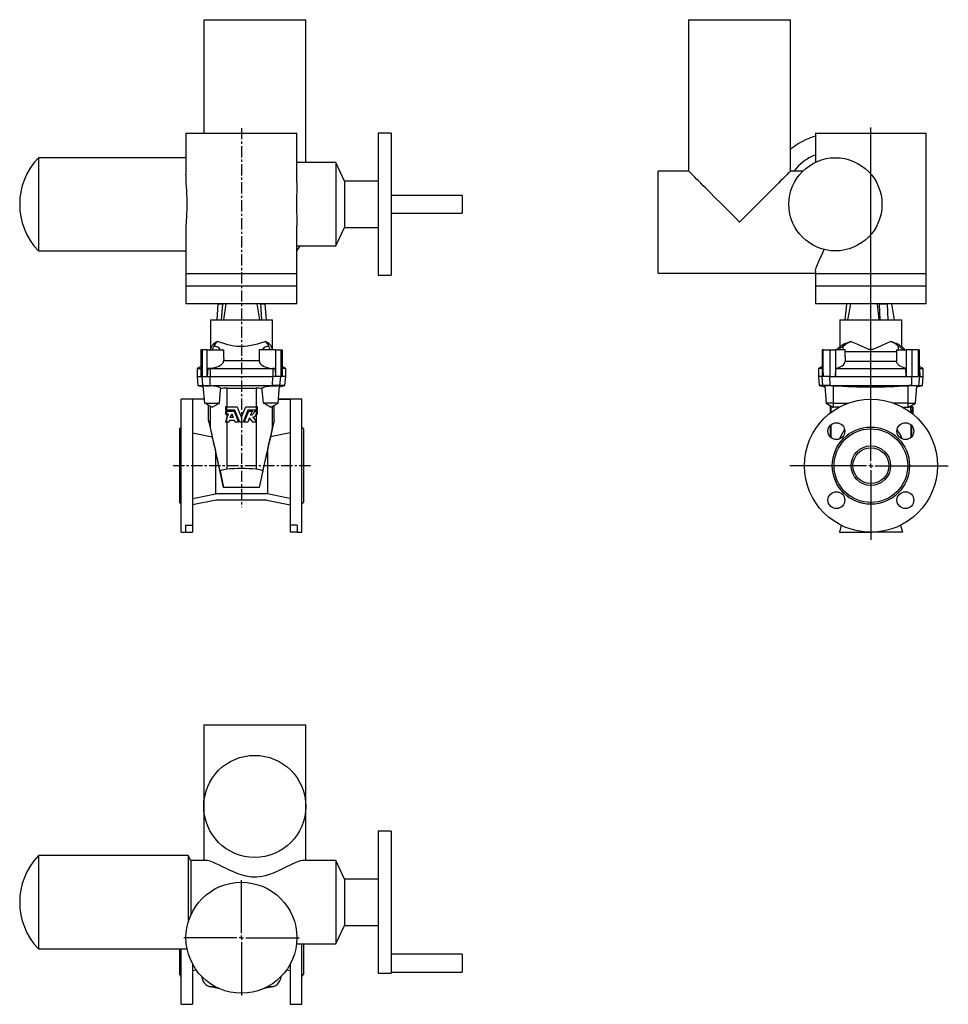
# Model space of a CAD drawing. Extents: x -11.5 to 29.7, y -8.5 to 35.2.
import ezdxf

# ---------------------------------------------------------------- set-up
doc = ezdxf.new("R2010")
doc.units = 0
doc.linetypes.add('CENTERX2', pattern=[0.8, 0.5, -0.1, 0.1, -0.1])
doc.layers.get('0').update_dxf_attribs({"linetype": 'CONTINUOUS'})
doc.layers.add('FORMAT', color=7, linetype='CONTINUOUS')

# ---------------------------------------------------------------- blocks, each defined once
blk = doc.blocks.new('SW_CENTERMARKSYMBOL_0')
at = {"layer": 'FORMAT', "color": 0}
for p, q in [((0, 0.197), (0, 15.002)), ((-0.197, 0), (-3.599, 0)), ((0, 0), (-0.098, 0)), ((0, 0), (0, 0.098)), ((0, 0), (0, -0.098)), ((0, 0), (0.098, 0)), ((0.197, 0), (3.437, 0)), ((0, -0.197), (0, -3.292))]:
    blk.add_line(p, q, dxfattribs=at)
blk = doc.blocks.new('SW_CENTERMARKSYMBOL_1')
at = {"layer": 'FORMAT', "color": 0}
for p, q in [((0, 0.197), (0, 2.559)), ((-0.197, 0), (-2.559, 0)), ((0, 0), (-0.098, 0)), ((0, 0), (0, 0.098)), ((0, 0), (0, -0.098)), ((0, 0), (0.098, 0)), ((0.197, 0), (2.559, 0)), ((0, -0.197), (0, -2.559))]:
    blk.add_line(p, q, dxfattribs=at)

msp = doc.modelspace()

# ---------------------------------------------------------------- linework, layer by layer
at = {"color": 7, "linetype": 'CONTINUOUS'}
for p, q in [((-3.347, 35.157), (-3.347, 30.118)), ((-3.347, 35.157), (1.181, 35.157)), ((1.181, 28.817), (1.181, 35.157)), ((18.177, 35.157), (18.177, 28.445)), ((18.177, 35.157), (22.705, 35.157)), ((22.705, 28.445), (22.705, 35.157)), ((-4.134, 30.118), (-4.134, 28.305)), ((-4.134, 30.118), (0.787, 30.118)), ((0.787, 27.928), (0.787, 30.118)), ((4.98, 30.118), (4.39, 30.118)), ((4.39, 30.118), (4.39, 23.819)), ((4.98, 30.118), (4.98, 23.819)), ((23.807, 30.118), (23.807, 28.836)), ((23.807, 30.118), (28.728, 30.118)), ((28.728, 23.898), (28.728, 30.118)), ((-4.134, 29.035), (-10.687, 29.035)), ((-10.687, 29.035), (-10.687, 24.902)), ((2.514, 28.817), (0.787, 28.817)), ((2.896, 27.994), (2.514, 28.817)), ((2.514, 28.817), (2.514, 25.12)), ((18.177, 28.445), (16.819, 28.445)), ((16.819, 23.917), (16.819, 28.445)), ((23.246, 28.445), (22.705, 28.445)), ((4.39, 27.994), (2.896, 27.994)), ((2.896, 27.994), (2.896, 25.943)), ((8.13, 27.362), (4.98, 27.362)), ((8.13, 27.362), (8.13, 26.575)), ((4.98, 26.575), (8.13, 26.575)), ((0.787, 23.898), (0.787, 26.01)), ((2.514, 25.12), (2.896, 25.943)), ((2.896, 25.943), (4.39, 25.943)), ((-4.134, 25.636), (-4.134, 23.898)), ((-10.687, 24.902), (-4.134, 24.902)), ((0.787, 25.12), (0.917, 25.12)), ((0.917, 25.12), (2.514, 25.12)), ((-4.134, 23.898), (-4.134, 23.346)), ((0.787, 23.346), (0.787, 23.898)), ((4.39, 23.819), (4.98, 23.819)), ((16.819, 23.917), (23.807, 23.917)), ((23.807, 24), (23.807, 23.898)), ((23.807, 23.898), (23.807, 23.346)), ((28.728, 23.346), (28.728, 23.898)), ((-4.134, 23.346), (-4.134, 22.559)), ((0.787, 22.559), (0.787, 23.346)), ((23.807, 23.346), (23.807, 22.559)), ((28.728, 22.559), (28.728, 23.346)), ((0.787, 22.559), (-4.134, 22.559)), ((-2.715, 22.543), (-2.768, 21.85)), ((-2.715, 22.559), (-2.715, 22.543)), ((-2.519, 22.543), (-2.715, 22.543)), ((-2.519, 22.543), (-2.571, 21.85)), ((-2.518, 22.559), (-2.519, 22.543)), ((-2.362, 22.559), (-2.473, 21.85)), ((-0.985, 22.559), (-0.874, 21.85)), ((-0.828, 22.559), (-0.828, 22.543)), ((-0.631, 22.543), (-0.828, 22.543)), ((-0.828, 22.543), (-0.776, 21.85)), ((-0.632, 22.559), (-0.631, 22.543)), ((-0.631, 22.543), (-0.579, 21.85)), ((28.728, 22.559), (23.807, 22.559)), ((25.178, 22.543), (25.117, 21.85)), ((25.178, 22.559), (25.178, 22.543)), ((26.552, 22.559), (26.615, 21.85)), ((26.642, 22.559), (26.642, 22.543)), ((26.642, 22.543), (26.672, 21.85)), ((26.983, 22.543), (26.642, 22.543)), ((26.983, 22.559), (26.983, 22.543)), ((26.983, 22.543), (27.013, 21.85)), ((27.323, 21.85), (27.198, 22.559)), ((-3.051, 21.85), (-3.051, 20.536)), ((-3.051, 21.85), (-0.295, 21.85)), ((-0.295, 20.536), (-0.295, 21.85)), ((24.89, 21.85), (24.89, 20.655)), ((24.89, 21.85), (27.646, 21.85)), ((27.646, 20.655), (27.646, 21.85)), ((-3.477, 20.512), (-3.477, 19.331)), ((-3.417, 20.512), (-3.477, 20.512)), ((-3.417, 20.512), (-3.417, 19.331)), ((-3.2, 20.512), (-3.417, 20.512)), ((-3.2, 20.512), (-2.461, 20.512)), ((-3.2, 19.331), (-3.2, 20.512)), ((-2.461, 20.136), (-2.462, 20.02)), ((-2.461, 20.136), (-2.461, 20.512)), ((-0.886, 20.512), (-0.886, 20.136)), ((-0.147, 20.512), (-0.886, 20.512)), ((-0.886, 20.136), (-0.885, 20.02)), ((-0.147, 19.331), (-0.147, 20.512)), ((-0.147, 20.512), (0.07, 20.512)), ((0.07, 20.512), (0.07, 19.331)), ((0.07, 20.512), (0.13, 20.512)), ((0.13, 20.512), (0.13, 19.331)), ((24.102, 20.512), (24.102, 19.696)), ((24.155, 20.512), (24.102, 20.512)), ((24.155, 19.331), (24.155, 20.512)), ((24.155, 20.512), (24.447, 20.512)), ((24.447, 20.512), (24.447, 19.331)), ((24.447, 20.512), (24.703, 20.512)), ((25.126, 20.512), (24.703, 20.512)), ((24.703, 20.512), (24.703, 19.331)), ((25.126, 20.22), (25.126, 20.512)), ((25.126, 20.446), (27.409, 20.446)), ((25.126, 20.22), (25.126, 20.012)), ((27.409, 20.512), (27.409, 20.22)), ((27.409, 20.512), (27.832, 20.512)), ((27.409, 20.22), (27.409, 20.012)), ((27.832, 20.512), (27.832, 19.331)), ((28.088, 20.512), (27.832, 20.512)), ((28.088, 20.512), (28.088, 19.331)), ((28.38, 20.512), (28.088, 20.512)), ((28.38, 19.331), (28.38, 20.512)), ((28.38, 20.512), (28.433, 20.512)), ((28.433, 19.696), (28.433, 20.512)), ((-3.639, 19.685), (-3.642, 19.331)), ((-3.477, 19.779), (-3.639, 19.685)), ((-3.639, 19.685), (-3.477, 19.685)), ((-3.16, 19.685), (-3.2, 19.331)), ((-3.062, 19.689), (-3.16, 19.685)), ((-3.16, 19.685), (-3.063, 19.685)), ((-3.063, 19.685), (-3.064, 19.331)), ((-3.062, 19.689), (-3.063, 19.685)), ((-3.063, 19.685), (-0.284, 19.685)), ((-0.885, 20.02), (-2.462, 20.02)), ((-0.285, 19.689), (-0.284, 19.685)), ((-0.285, 19.689), (-0.186, 19.685)), ((-0.284, 19.685), (-0.283, 19.331)), ((-0.186, 19.685), (-0.284, 19.685)), ((-0.186, 19.685), (-0.147, 19.331)), ((0.292, 19.685), (0.13, 19.779)), ((0.292, 19.685), (0.13, 19.685)), ((0.295, 19.331), (0.292, 19.685)), ((23.948, 19.685), (23.945, 19.331)), ((24.102, 19.774), (23.948, 19.685)), ((24.104, 19.685), (23.948, 19.685)), ((24.104, 19.685), (24.101, 19.331)), ((24.104, 19.696), (24.11, 19.689)), ((24.11, 19.689), (24.104, 19.685)), ((24.138, 19.685), (24.104, 19.685)), ((24.11, 19.689), (24.138, 19.685)), ((24.138, 19.685), (24.155, 19.331)), ((24.703, 19.331), (24.711, 19.685)), ((24.711, 19.685), (27.824, 19.685)), ((25.126, 20.012), (27.409, 20.012)), ((27.832, 19.331), (27.824, 19.685)), ((28.397, 19.685), (28.38, 19.331)), ((28.425, 19.689), (28.397, 19.685)), ((28.397, 19.685), (28.431, 19.685)), ((28.431, 19.696), (28.425, 19.689)), ((28.425, 19.689), (28.431, 19.685)), ((28.431, 19.685), (28.434, 19.331)), ((28.431, 19.685), (28.587, 19.685)), ((28.587, 19.685), (28.433, 19.774)), ((28.59, 19.331), (28.587, 19.685)), ((-3.642, 19.331), (-3.607, 18.937)), ((-3.642, 19.331), (-3.477, 19.331)), ((-3.477, 19.331), (-3.417, 19.331)), ((-3.384, 18.937), (-3.417, 19.331)), ((-3.417, 19.331), (-3.2, 19.331)), ((-3.2, 19.331), (-3.064, 19.331)), ((-3.064, 19.331), (-0.283, 19.331)), ((-3.056, 18.937), (-3.064, 19.331)), ((-0.291, 18.937), (-0.283, 19.331)), ((-0.147, 19.331), (-0.283, 19.331)), ((0.07, 19.331), (-0.147, 19.331)), ((0.037, 18.937), (0.07, 19.331)), ((0.13, 19.331), (0.07, 19.331)), ((0.295, 19.331), (0.13, 19.331)), ((0.261, 18.937), (0.295, 19.331)), ((23.945, 19.331), (23.979, 18.937)), ((24.101, 19.331), (23.945, 19.331)), ((24.135, 18.937), (24.101, 19.331)), ((24.155, 19.331), (24.101, 19.331)), ((24.447, 19.331), (24.155, 19.331)), ((24.455, 18.937), (24.447, 19.331)), ((24.447, 19.331), (24.703, 19.331)), ((24.703, 19.331), (27.832, 19.331)), ((27.832, 19.331), (28.088, 19.331)), ((28.08, 18.937), (28.088, 19.331)), ((28.088, 19.331), (28.38, 19.331)), ((28.38, 19.331), (28.434, 19.331)), ((28.401, 18.937), (28.434, 19.331)), ((28.434, 19.331), (28.59, 19.331)), ((28.556, 18.937), (28.59, 19.331)), ((-3.607, 18.937), (-3.361, 18.871)), ((-3.607, 18.937), (-3.384, 18.937)), ((-3.384, 18.937), (-3.056, 18.937)), ((-3.337, 18.924), (-3.384, 18.937)), ((-3.297, 18.15), (-3.365, 18.922)), ((-3.056, 18.937), (-0.291, 18.937)), ((-3.035, 18.911), (-3.056, 18.937)), ((-2.322, 18.809), (-1.025, 18.809)), ((-2.322, 18.809), (-2.322, 17.984)), ((-1.025, 18.809), (-1.025, 17.984)), ((-0.312, 18.911), (-0.291, 18.937)), ((0.037, 18.937), (-0.291, 18.937)), ((-0.049, 18.15), (0.018, 18.922)), ((-0.01, 18.924), (0.037, 18.937)), ((0.014, 18.871), (0.261, 18.937)), ((0.261, 18.937), (0.037, 18.937)), ((23.979, 18.937), (24.226, 18.871)), ((24.135, 18.937), (23.979, 18.937)), ((24.455, 18.937), (24.135, 18.937)), ((24.228, 18.911), (24.135, 18.937)), ((24.223, 18.907), (24.289, 18.15)), ((24.455, 18.937), (28.08, 18.937)), ((24.467, 18.924), (24.455, 18.937)), ((24.614, 18.15), (24.614, 18.922)), ((27.921, 18.15), (27.921, 18.922)), ((28.068, 18.924), (28.08, 18.937)), ((28.08, 18.937), (28.401, 18.937)), ((28.246, 18.15), (28.312, 18.907)), ((28.308, 18.911), (28.401, 18.937)), ((28.309, 18.871), (28.556, 18.937)), ((28.401, 18.937), (28.556, 18.937)), ((-3.313, 18.327), (-4.351, 18.327)), ((-4.351, 15.374), (-4.351, 18.327)), ((-3.313, 18.324), (-3.839, 18.324)), ((-3.839, 18.324), (-3.839, 12.73)), ((-3.297, 18.15), (-2.651, 18.15)), ((-2.974, 17.963), (-3.297, 18.15)), ((-3.129, 17.391), (-3.129, 18.052)), ((-3.046, 17.054), (-3.046, 18.004)), ((-2.382, 17.984), (-2.382, 17.843)), ((-2.329, 17.984), (-2.382, 17.984)), ((-2.329, 17.984), (-2.329, 17.843)), ((-2.329, 17.984), (-1.866, 17.984)), ((-1.481, 17.984), (-1.018, 17.984)), ((-1.018, 17.984), (-1.018, 17.843)), ((-0.965, 17.984), (-1.018, 17.984)), ((-0.965, 17.843), (-0.965, 17.984)), ((-0.049, 18.15), (-0.696, 18.15)), ((-0.373, 17.963), (-0.049, 18.15)), ((-0.301, 17.054), (-0.301, 18.004)), ((-0.218, 17.391), (-0.218, 18.052)), ((1.004, 18.327), (-0.034, 18.327)), ((-0.034, 18.324), (0.492, 18.324)), ((0.492, 18.324), (0.492, 12.73)), ((1.004, 15.374), (1.004, 18.327)), ((24.289, 18.15), (24.614, 17.962)), ((24.614, 18.15), (24.289, 18.15)), ((24.457, 18.053), (24.457, 17.706)), ((24.614, 18.15), (25.26, 18.15)), ((24.614, 17.963), (24.614, 18.15)), ((24.848, 17.963), (24.614, 17.963)), ((27.921, 18.15), (27.275, 18.15)), ((27.688, 17.963), (27.921, 17.963)), ((27.921, 17.962), (28.246, 18.15)), ((27.921, 18.15), (28.246, 18.15)), ((27.921, 17.963), (27.921, 18.15)), ((28.033, 17.984), (28.033, 17.843)), ((28.033, 17.984), (28.093, 17.984)), ((28.079, 17.984), (28.079, 18.053)), ((28.093, 17.984), (28.093, 17.843)), ((28.101, 17.984), (28.093, 17.984)), ((28.101, 17.984), (28.101, 17.843)), ((28.101, 17.984), (28.134, 17.984)), ((-2.382, 17.843), (-2.329, 17.843)), ((-2.382, 17.789), (-2.382, 17.654)), ((-2.329, 17.789), (-2.382, 17.789)), ((-2.382, 17.654), (-2.329, 17.654)), ((-1.962, 17.843), (-2.329, 17.843)), ((-2.329, 17.789), (-2.329, 17.654)), ((-2.329, 17.789), (-1.998, 17.789)), ((-2.249, 17.654), (-2.329, 17.654)), ((-2.329, 17.447), (-2.249, 17.654)), ((-2.322, 17.843), (-2.322, 17.789)), ((-2.322, 17.654), (-2.322, 17.464)), ((-2.169, 17.511), (-2.104, 17.679)), ((-2.036, 17.511), (-2.169, 17.511)), ((-2.104, 17.679), (-2.036, 17.511)), ((-1.998, 17.789), (-1.802, 17.309)), ((-1.744, 17.309), (-1.962, 17.843)), ((-1.385, 17.843), (-1.603, 17.309)), ((-1.545, 17.309), (-1.349, 17.789)), ((-1.316, 17.498), (-1.393, 17.309)), ((-1.018, 17.843), (-1.385, 17.843)), ((-1.349, 17.789), (-1.198, 17.789)), ((-1.174, 17.309), (-1.316, 17.498)), ((-1.198, 17.789), (-1.269, 17.614)), ((-1.16, 17.522), (-1.018, 17.334)), ((-1.1, 17.789), (-1.018, 17.789)), ((-1.025, 17.843), (-1.025, 17.789)), ((-1.025, 17.616), (-1.025, 17.343)), ((-1.018, 17.843), (-0.965, 17.843)), ((-1.018, 17.789), (-1.018, 17.627)), ((-0.965, 17.789), (-1.018, 17.789)), ((-1.018, 17.627), (-1.005, 17.654)), ((-1.005, 17.654), (-0.965, 17.654)), ((-0.965, 17.654), (-0.965, 17.789)), ((28.033, 17.843), (28.093, 17.843)), ((28.033, 17.789), (28.033, 17.741)), ((28.033, 17.789), (28.093, 17.789)), ((28.042, 17.843), (28.042, 17.789)), ((28.072, 17.789), (28.071, 17.843)), ((28.093, 17.843), (28.101, 17.843)), ((28.093, 17.789), (28.093, 17.695)), ((28.101, 17.789), (28.093, 17.789)), ((28.131, 17.843), (28.101, 17.843)), ((28.101, 17.789), (28.129, 17.789)), ((28.121, 17.672), (28.122, 17.679)), ((28.122, 17.679), (28.122, 17.672)), ((28.129, 17.789), (28.131, 17.664)), ((28.134, 17.662), (28.131, 17.843)), ((-4.351, 17.087), (-4.429, 17.008)), ((-3.129, 17.391), (-2.966, 16.656)), ((-2.382, 17.309), (-2.329, 17.309)), ((-2.329, 17.447), (-2.329, 17.309)), ((-2.232, 17.309), (-2.329, 17.309)), ((-2.322, 17.309), (-2.322, 15.218)), ((-2.204, 17.383), (-2.232, 17.309)), ((-1.984, 17.383), (-2.204, 17.383)), ((-1.954, 17.309), (-1.984, 17.383)), ((-1.802, 17.309), (-1.954, 17.309)), ((-1.603, 17.309), (-1.744, 17.309)), ((-1.393, 17.309), (-1.545, 17.309)), ((-1.018, 17.309), (-1.174, 17.309)), ((-1.025, 17.309), (-1.025, 15.218)), ((-1.018, 17.334), (-1.018, 17.309)), ((-0.998, 17.309), (-1.018, 17.334)), ((-1.018, 17.309), (-0.998, 17.309)), ((-0.218, 17.391), (-0.381, 16.656)), ((1.082, 17.008), (1.004, 17.087)), ((24.457, 17.153), (24.457, 16.657)), ((28.079, 16.657), (28.079, 17.153)), ((-4.429, 17.008), (-4.429, 13.74)), ((1.082, 17.008), (1.082, 13.74)), ((-2.826, 16.062), (-2.826, 14.12)), ((-0.521, 16.062), (-0.521, 14.12)), ((-4.351, 12.421), (-4.351, 15.374)), ((1.004, 12.421), (1.004, 15.374)), ((-2.616, 15.142), (-2.462, 14.409)), ((-0.73, 15.142), (-0.885, 14.409)), ((-0.521, 14.12), (-2.826, 14.12)), ((-0.885, 14.409), (-2.462, 14.409)), ((-4.429, 13.74), (-4.351, 13.661)), ((-2.8, 13.839), (-3.839, 13.637)), ((-0.547, 13.839), (-2.8, 13.839)), ((-0.547, 13.839), (0.492, 13.637)), ((1.004, 13.661), (1.082, 13.74)), ((-4.154, 12.73), (-3.839, 12.73)), ((-4.154, 12.73), (-4.154, 12.421)), ((-3.839, 12.73), (-3.839, 12.421)), ((0.807, 12.73), (0.492, 12.73)), ((0.492, 12.73), (0.492, 12.421)), ((0.807, 12.73), (0.807, 12.421)), ((24.953, 12.73), (24.87, 12.421)), ((27.582, 12.73), (27.665, 12.421)), ((-4.351, 12.421), (-4.154, 12.421)), ((-4.154, 12.421), (-3.839, 12.421)), ((0.807, 12.421), (0.492, 12.421)), ((0.807, 12.421), (1.004, 12.421)), ((24.87, 12.421), (26.268, 12.421)), ((27.665, 12.421), (26.268, 12.421)), ((-3.347, 3.883), (-3.347, 0.261)), ((-3.347, 3.883), (-1.083, 3.883)), ((-1.083, 3.883), (1.181, 3.883)), ((1.181, -2.143), (1.181, 3.883)), ((-3.347, 0.261), (-3.347, -2.143)), ((4.98, -0.842), (4.39, -0.842)), ((4.39, -0.842), (4.39, -7.141)), ((4.98, -0.842), (4.98, -7.141)), ((-4.041, -1.924), (-10.687, -1.924)), ((-10.687, -1.924), (-10.687, -6.058)), ((-3.917, -2.143), (-4.041, -1.924)), ((-4.041, -1.924), (-4.041, -4.897)), ((-3.202, -2.143), (-3.917, -2.143)), ((-3.917, -2.143), (-3.917, -4.556)), ((2.514, -2.143), (1.039, -2.143)), ((2.896, -2.966), (2.514, -2.143)), ((2.514, -2.143), (2.514, -5.84)), ((4.39, -2.966), (2.896, -2.966)), ((2.896, -2.966), (2.896, -5.017)), ((2.514, -5.84), (2.896, -5.017)), ((2.896, -5.017), (4.39, -5.017)), ((-10.687, -6.058), (-4.085, -6.058)), ((-4.429, -6.058), (-4.429, -7.2)), ((-4.351, -8.519), (-4.351, -6.058)), ((0.772, -5.84), (2.514, -5.84)), ((1.004, -8.519), (1.004, -5.84)), ((1.082, -5.84), (1.082, -7.2)), ((8.13, -6.301), (4.98, -6.301)), ((8.13, -6.301), (8.13, -7.088)), ((-3.839, -6.735), (-3.839, -8.519)), ((0.492, -6.735), (0.492, -8.519)), ((-4.429, -7.2), (-4.351, -7.279)), ((-3.839, -7.023), (-3.679, -6.992)), ((0.332, -6.992), (0.492, -7.023)), ((1.004, -7.279), (1.082, -7.2)), ((4.39, -7.141), (4.98, -7.141)), ((4.98, -7.088), (8.13, -7.088)), ((-3.063, -7.73), (-3.064, -7.733)), ((-3.062, -7.724), (-3.063, -7.73)), ((-0.285, -7.724), (-0.284, -7.73)), ((-0.284, -7.73), (-0.283, -7.733)), ((-4.351, -8.519), (-3.839, -8.519)), ((0.492, -8.519), (1.004, -8.519))]:
    msp.add_line(p, q, dxfattribs=at)
at = {"color": 8, "linetype": 'CONTINUOUS'}
for p, q in [((-4.134, 23.898), (0.787, 23.898)), ((23.807, 23.898), (28.728, 23.898)), ((-4.134, 23.346), (0.787, 23.346)), ((23.807, 23.346), (28.728, 23.346)), ((24.493, 18.032), (24.493, 17.734)), ((28.042, 18.032), (28.042, 17.984)), ((28.101, 17.789), (28.101, 17.689)), ((24.493, 17.189), (24.493, 16.621)), ((28.042, 17.189), (28.042, 16.621))]:
    msp.add_line(p, q, dxfattribs=at)
at = {"color": 7, "linetype": 'CONTINUOUS'}
for points in [[(20.441, 26.181), (20.29, 26.332), (20.139, 26.483), (19.99, 26.632), (19.843, 26.779), (19.698, 26.924), (19.557, 27.065), (19.42, 27.202), (19.287, 27.335), (19.16, 27.462), (19.038, 27.584), (18.922, 27.7), (18.814, 27.808), (18.712, 27.91), (18.618, 28.004), (18.533, 28.089), (18.456, 28.166), (18.387, 28.235), (18.328, 28.294), (18.279, 28.343), (18.239, 28.383), (18.209, 28.413), (18.188, 28.433), (18.178, 28.444), (18.177, 28.445)], [(22.705, 28.445), (22.703, 28.444), (22.693, 28.433), (22.673, 28.413), (22.643, 28.383), (22.603, 28.343), (22.553, 28.294), (22.494, 28.235), (22.426, 28.166), (22.349, 28.089), (22.263, 28.004), (22.17, 27.91), (22.068, 27.808), (21.959, 27.7), (21.844, 27.584), (21.722, 27.462), (21.594, 27.335), (21.462, 27.202), (21.325, 27.065), (21.183, 26.924), (21.039, 26.779), (20.892, 26.632), (20.743, 26.483), (20.592, 26.332), (20.441, 26.181)], [(-4.132, 25.636), (-4.133, 25.695), (-4.124, 25.943), (-4.108, 26.24), (-4.099, 26.399), (-4.092, 26.563), (-4.087, 26.733), (-4.085, 26.904), (-4.085, 27.081), (-4.088, 27.258), (-4.094, 27.424), (-4.102, 27.587), (-4.111, 27.75), (-4.12, 27.907), (-4.127, 28.057), (-4.133, 28.199), (-4.134, 28.305)], [(0.786, 27.928), (0.787, 27.847), (0.781, 27.578), (0.775, 27.286), (0.772, 26.981), (0.775, 26.666), (0.781, 26.37), (0.787, 26.082), (0.786, 26.01)], [(0.917, 25.12), (0.851, 25.004), (0.787, 24.905)], [(23.811, 24), (23.811, 24.039), (23.841, 24.15), (23.897, 24.294), (23.974, 24.47), (24.079, 24.704), (24.192, 24.97)], [(25.358, 22.559), (25.282, 22.134), (25.231, 21.85)], [(-2.947, 20.512), (-2.922, 20.606), (-2.897, 20.662)], [(-0.609, 20.882), (-0.634, 20.874), (-0.785, 20.823), (-0.957, 20.769), (-1.171, 20.713), (-1.403, 20.673), (-1.537, 20.66), (-1.673, 20.655), (-1.882, 20.666), (-2.084, 20.695), (-2.273, 20.737), (-2.449, 20.787), (-2.602, 20.836), (-2.738, 20.882)], [(-0.4, 20.512), (-0.425, 20.606), (-0.45, 20.662)], [(25.046, 20.512), (25.044, 20.606), (25.04, 20.662)], [(25.392, 20.882), (25.53, 20.826), (25.675, 20.76), (25.867, 20.669), (26.069, 20.581), (26.167, 20.549), (26.268, 20.536), (26.369, 20.549), (26.467, 20.582), (26.705, 20.686), (26.928, 20.792), (27.038, 20.84), (27.143, 20.882)], [(27.489, 20.512), (27.491, 20.606), (27.495, 20.662)], [(-2.462, 20.02), (-2.496, 19.928), (-2.542, 19.873), (-2.606, 19.822), (-2.682, 19.778), (-2.77, 19.741), (-2.857, 19.716), (-2.949, 19.698), (-3.062, 19.689)], [(-0.885, 20.02), (-0.85, 19.928), (-0.805, 19.873), (-0.741, 19.822), (-0.665, 19.778), (-0.576, 19.741), (-0.49, 19.716), (-0.398, 19.698), (-0.285, 19.689)], [(24.711, 19.685), (24.794, 19.708), (24.87, 19.737), (24.938, 19.77), (24.996, 19.808), (25.048, 19.852), (25.087, 19.899), (25.115, 19.953), (25.126, 20.007), (25.126, 20.012)], [(27.824, 19.685), (27.741, 19.708), (27.665, 19.737), (27.598, 19.77), (27.54, 19.808), (27.488, 19.852), (27.448, 19.899), (27.421, 19.953), (27.409, 20.007), (27.409, 20.012)], [(-3.337, 18.924), (-3.363, 18.924), (-3.365, 18.922)], [(-2.594, 18.799), (-2.612, 18.822), (-2.676, 18.856), (-2.776, 18.884), (-2.898, 18.903), (-3.026, 18.911), (-3.035, 18.911)], [(-2.651, 18.15), (-2.599, 18.745), (-2.594, 18.799)], [(-0.753, 18.799), (-0.735, 18.822), (-0.671, 18.856), (-0.571, 18.884), (-0.448, 18.903), (-0.32, 18.911), (-0.312, 18.911)], [(-0.696, 18.15), (-0.748, 18.745), (-0.753, 18.799)], [(-0.01, 18.924), (0.017, 18.924), (0.018, 18.922)], [(24.228, 18.908), (24.226, 18.911), (24.228, 18.911)], [(24.467, 18.924), (24.576, 18.924), (24.614, 18.922)], [(28.068, 18.924), (27.959, 18.924), (27.921, 18.922)], [(28.307, 18.908), (28.309, 18.911), (28.308, 18.911)], [(-2.974, 17.963), (-2.974, 17.963), (-2.973, 17.963), (-2.972, 17.964), (-2.967, 17.967), (-2.942, 17.981), (-2.839, 18.041), (-2.651, 18.15)], [(-1.866, 17.984), (-1.77, 17.747), (-1.673, 17.511)], [(-1.673, 17.511), (-1.577, 17.747), (-1.481, 17.984)], [(-0.373, 17.963), (-0.373, 17.963), (-0.373, 17.963), (-0.375, 17.964), (-0.379, 17.967), (-0.405, 17.981), (-0.508, 18.041), (-0.696, 18.15)], [(28.134, 17.984), (28.137, 17.747), (28.137, 17.659)], [(-2.329, 17.447), (-2.347, 17.401), (-2.364, 17.355), (-2.382, 17.309)], [(-3.839, 16.826), (-3.695, 16.798), (-2.966, 16.656)], [(0.492, 16.826), (0.348, 16.798), (-0.381, 16.656)], [(-3.839, 13.922), (-3.681, 13.953), (-2.826, 14.12)], [(0.492, 13.922), (0.334, 13.953), (-0.521, 14.12)], [(1.039, -2.144), (1.034, -2.143), (0.934, -2.159), (0.81, -2.2), (0.711, -2.241), (0.604, -2.29), (0.486, -2.347), (0.36, -2.41), (0.089, -2.544), (-0.213, -2.68), (-0.473, -2.776), (-0.612, -2.816), (-0.755, -2.848), (-0.987, -2.876), (-1.228, -2.873), (-1.459, -2.838), (-1.686, -2.778), (-1.863, -2.716), (-2.032, -2.646), (-2.197, -2.571), (-2.355, -2.495), (-2.507, -2.419), (-2.65, -2.348), (-2.788, -2.281), (-2.914, -2.225), (-3.061, -2.17), (-3.183, -2.144), (-3.202, -2.146)], [(-3.064, -7.733), (-2.758, -7.794), (-2.694, -7.805)], [(-3.063, -7.73), (-2.758, -7.791), (-2.704, -7.8)], [(-0.653, -7.805), (-0.589, -7.794), (-0.283, -7.733)], [(-0.642, -7.8), (-0.589, -7.791), (-0.284, -7.73)]]:
    msp.add_lwpolyline(points, dxfattribs=at)
for centre, radius in [((24.693, 26.968), 2.067), ((26.268, 15.374), 2.953), ((24.736, 16.905), 0.374), ((26.268, 15.374), 1.713), ((27.799, 16.905), 0.374), ((26.268, 15.374), 1.634), ((26.268, 15.374), 0.876), ((26.268, 15.374), 0.797), ((24.736, 13.843), 0.374), ((27.799, 13.843), 0.374), ((-1.083, 0.261), 2.264), ((-1.673, -5.566), 2.461)]:
    msp.add_circle(centre, radius, dxfattribs=at)
for centre, radius, start, end in [((24.693, 26.968), 3.15, 106.3348, 129.1424), ((-8.524, 26.968), 2.992, 136.3074, 223.6926), ((24.693, 26.968), 2.362, 112.0243, 141.3178), ((-2.55, 20.433), 0.512, 168.4077, 171.1501), ((-2.535, 20.384), 0.538, 112.0821, 163.5669), ((-2.51, 20.55), 0.403, 124.4196, 163.7939), ((-2.861, 20.363), 0.301, 29.5573, 96.7755), ((-0.486, 20.363), 0.301, 83.2245, 150.4427), ((-0.837, 20.55), 0.403, 16.2061, 55.5804), ((-0.811, 20.384), 0.538, 16.4331, 67.9179), ((-0.797, 20.433), 0.512, 8.8499, 11.5672), ((25.649, 19.803), 1.142, 131.7174, 141.6335), ((25.16, 20.28), 0.401, 107.42, 144.6295), ((25.857, 19.182), 1.762, 105.2802, 123.2826), ((25.794, 19.848), 1.109, 111.2166, 132.7688), ((26.741, 19.848), 1.109, 47.2312, 68.7834), ((26.679, 19.182), 1.762, 56.7174, 74.7198), ((27.375, 20.28), 0.401, 35.3705, 72.58), ((26.886, 19.803), 1.142, 38.3665, 48.2791), ((-2.988, 23.66), 4.749, 265.7946, 269.439), ((-2.332, 15.721), 3.088, 89.8291, 94.874), ((-1.015, 15.721), 3.088, 85.126, 90.1709), ((-0.359, 23.66), 4.749, 270.561, 274.2054), ((24.654, 13.074), 5.853, 91.8309, 94.1769), ((26.268, 45.556), 26.685, 266.4474, 273.5526), ((27.881, 13.074), 5.853, 85.8231, 88.1691), ((-1.275, 17.789), 0.175, 272.0523, 360), ((-1.204, 17.73), 0.213, 281.9912, 331.02), ((-9.251, 15.699), 6.352, 12.3194, 15.4532), ((-335.599, -58.612), 341.053, 12.48902, 12.81823), ((332.252, -58.612), 341.053, 167.18177, 167.51098), ((5.904, 15.699), 6.352, 164.5468, 167.6806), ((-21.365, 12.004), 18.978, 12.3473, 14.1893), ((18.018, 12.004), 18.978, 165.8107, 167.6527), ((26.196, 16.133), 1.382, 142.2854, 161.9611), ((26.339, 16.133), 1.382, 18.0389, 37.7146), ((-123.323, -11.358), 123.577, 12.03504, 12.8198), ((119.976, -11.358), 123.577, 167.1802, 167.96496), ((-2.235, 14.277), 0.945, 95.3179, 113.8292), ((-1.673, 8.407), 6.842, 84.5579, 95.4421), ((-1.112, 14.277), 0.945, 66.1708, 84.6821), ((-8.524, -3.991), 2.992, 136.3074, 223.6926), ((3.838, -5.566), 7.48, 193.2031, 194.0886), ((-2.959, -7.272), 0.472, 194.0886, 239.3443), ((-0.388, -7.272), 0.472, 300.6557, 345.9114), ((-7.185, -5.566), 7.48, 345.9114, 346.7969), ((-2.973, -7.22), 0.512, 243.6782, 282.2948), ((-2.959, -7.272), 0.472, 239.3443, 257.1687), ((-2.959, -7.272), 0.469, 244.5489, 257.1687), ((-0.374, -7.22), 0.512, 257.7052, 296.3218), ((-0.388, -7.272), 0.469, 282.8313, 295.4511), ((-0.388, -7.272), 0.472, 282.8313, 300.6557)]:
    msp.add_arc(centre, radius, start, end, dxfattribs=at)
at = {"layer": 'FORMAT', "linetype": 'CENTERX2'}
for p, q in [((-1.673, 30.351), (-1.673, 13.537)), ((1.393, 15.374), (-4.697, 15.374))]:
    msp.add_line(p, q, dxfattribs=at)

# ---------------------------------------------------------------- block references
at = {"layer": 'FORMAT'}
for name, p in [('SW_CENTERMARKSYMBOL_0', (26.268, 15.374)), ('SW_CENTERMARKSYMBOL_1', (-1.673, -5.566))]:
    msp.add_blockref(name, p, dxfattribs=at)

doc.saveas('drawing.dxf')
